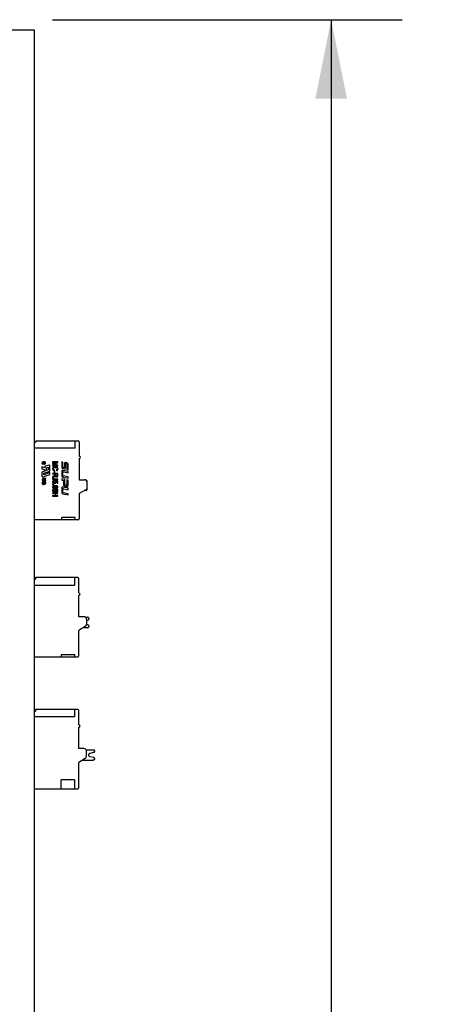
# Model space of a CAD drawing. Header units: inches. Extents: x 0 to 123, y 0 to 50.
# Tile 13 of 17: x 41.38 to 44.58, y 29.43 to 36.78. Entities that reach past the tile are written whole.
import ezdxf

# ---------------------------------------------------------------- set-up
doc = ezdxf.new("R2010")
doc.units = ezdxf.units.IN
doc.header["$LTSCALE"] = 3.558824
doc.header["$MEASUREMENT"] = 0
doc.layers.get('0').update_dxf_attribs({"linetype": 'CONTINUOUS'})
doc.styles.get("Standard").update_dxf_attribs({"font": 'arial.ttf'})
doc.dimstyles.new('DIMSTYLE_1', dxfattribs={"dimtxt": 0.5, "dimasz": 0.588235, "dimexe": 0.09, "dimexo": 0.07, "dimgap": 0.0425, "dimtad": 0, "dimtih": 1, "dimtoh": 1, "dimzin": 4, "dimdsep": 46, "dimtxsty": 'Standard', "dimblk": '_FILLED', "dimblk1": '_FILLED', "dimblk2": '_FILLED', "dimcen": 0.09, "dimazin": 1, "dimtfac": 1, "dimtofl": 0, "dimtmove": 0, "dimatfit": 3, "dimldrblk": '_FILLED', "dimfxl": 0, "dimtolj": 1, "dimtzin": 4, "dimarcsym": 0})

# ---------------------------------------------------------------- blocks, each defined once
blk = doc.blocks.new('_FILLED')
at = {"color": 0, "linetype": 'ByBlock'}
blk.add_solid([(0, 0), (-1, 0.2), (-1, -0.2)], dxfattribs=at)
blk = doc.blocks.new('*D3')
at = {"color": 2, "linetype": 'Continuous'}
for p, q in [((41.627, 36.7771), (44.2334, 36.7771)), ((43.7039, 36.7771), (43.7039, 25.4661)), ((43.7039, 13.1551), (43.7039, 24.4661)), ((41.627, 13.1551), (44.2334, 13.1551))]:
    blk.add_line(p, q, dxfattribs=at)
at = {"color": 2, "linetype": 'Continuous', "xscale": 0.5882352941, "yscale": 0.5882352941, "zscale": 0.5882352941}
for p, rotation in [((43.7039, 36.7771), 90), ((43.7039, 13.1551), 270)]:
    blk.add_blockref('_FILLED', p, dxfattribs=dict(at, rotation=rotation))
at = {"color": 2, "linetype": 'Continuous', "insert": (43.7039, 25.2161), "char_height": 0.5, "width": 1.747212, "attachment_point": 2, "line_spacing_factor": 0.9}
blk.add_mtext('23.62', dxfattribs=at)

msp = doc.modelspace()

# ---------------------------------------------------------------- linework, layer by layer
at = {"color": 7, "linetype": 'Continuous'}
for p, q in [((41.4908, 36.6984), (41.294, 36.6984)), ((41.4908, 13.1551), (41.4908, 36.6984)), ((41.4908, 33.6245), (41.5026, 33.6245)), ((41.794, 33.5807), (41.4908, 33.5807)), ((41.5026, 33.6358), (41.5026, 33.6245)), ((41.5026, 33.6358), (41.8176, 33.6358)), ((41.794, 33.5807), (41.794, 33.6358)), ((41.8255, 33.6279), (41.8255, 33.5216)), ((41.8255, 33.502), (41.8255, 33.3445)), ((41.5476, 33.4407), (41.5476, 33.4271)), ((41.5687, 33.433), (41.5476, 33.4407)), ((41.5476, 33.4271), (41.5687, 33.4195)), ((41.5666, 33.4783), (41.5561, 33.4783)), ((41.5561, 33.4741), (41.5666, 33.4741)), ((41.5582, 33.4657), (41.5561, 33.4657)), ((41.5561, 33.4615), (41.5582, 33.4615)), ((41.5582, 33.4615), (41.5582, 33.4657)), ((41.5645, 33.4657), (41.5645, 33.4615)), ((41.5666, 33.4657), (41.5645, 33.4657)), ((41.5645, 33.4615), (41.5666, 33.4615)), ((41.5687, 33.4388), (41.5687, 33.433)), ((41.5988, 33.4544), (41.573, 33.445)), ((41.5814, 33.4346), (41.594, 33.4392)), ((41.5814, 33.4137), (41.5814, 33.4346)), ((41.594, 33.4392), (41.594, 33.4183)), ((41.6067, 33.4094), (41.6067, 33.4488)), ((41.6271, 33.4783), (41.6271, 33.4742)), ((41.6665, 33.4783), (41.6271, 33.4783)), ((41.6607, 33.4742), (41.6271, 33.4648)), ((41.6271, 33.4742), (41.6607, 33.4742)), ((41.6271, 33.4648), (41.6271, 33.4609)), ((41.6271, 33.4609), (41.6601, 33.4514)), ((41.6271, 33.4514), (41.6271, 33.4473)), ((41.6601, 33.4514), (41.6271, 33.4514)), ((41.6271, 33.4473), (41.6665, 33.4473)), ((41.6328, 33.4626), (41.6349, 33.4631)), ((41.6352, 33.4619), (41.6328, 33.4626)), ((41.6349, 33.4631), (41.6665, 33.4718)), ((41.6482, 33.4583), (41.6352, 33.4619)), ((41.6665, 33.4531), (41.6482, 33.4583)), ((41.6665, 33.4718), (41.6665, 33.4783)), ((41.6665, 33.4473), (41.6665, 33.4531)), ((41.6946, 33.4783), (41.6946, 33.4405)), ((41.7042, 33.4763), (41.6946, 33.4783)), ((41.7042, 33.4408), (41.7042, 33.4763)), ((41.7054, 33.4274), (41.7126, 33.4259)), ((41.7126, 33.4356), (41.7071, 33.4367)), ((41.7146, 33.4631), (41.7146, 33.4377)), ((41.7234, 33.4353), (41.7234, 33.4615)), ((41.7311, 33.4703), (41.7254, 33.4715)), ((41.7258, 33.4627), (41.7306, 33.4617)), ((41.7326, 33.4585), (41.7326, 33.4213)), ((41.7419, 33.4193), (41.7419, 33.4573)), ((41.5687, 33.409), (41.5476, 33.4014)), ((41.5476, 33.4014), (41.5476, 33.3712)), ((41.5555, 33.3656), (41.6067, 33.3841)), ((41.5752, 33.3544), (41.5563, 33.3544)), ((41.5603, 33.3925), (41.6067, 33.4094)), ((41.6067, 33.3977), (41.5603, 33.3808)), ((41.5603, 33.3808), (41.5603, 33.3925)), ((41.5687, 33.4195), (41.5687, 33.409)), ((41.5752, 33.3502), (41.5752, 33.3544)), ((41.594, 33.4183), (41.5814, 33.4137)), ((41.6067, 33.3841), (41.6067, 33.3977)), ((41.6271, 33.3922), (41.6271, 33.3879)), ((41.6665, 33.3922), (41.6271, 33.3922)), ((41.6271, 33.3879), (41.6446, 33.3879)), ((41.6271, 33.3689), (41.6271, 33.3635)), ((41.6271, 33.3635), (41.6343, 33.3673)), ((41.6343, 33.3673), (41.6379, 33.3692)), ((41.6389, 33.3577), (41.6383, 33.3616)), ((41.6389, 33.4095), (41.6389, 33.3972)), ((41.6438, 33.4095), (41.6389, 33.4095)), ((41.6389, 33.3972), (41.6438, 33.3972)), ((41.6396, 33.4127), (41.6409, 33.4171)), ((41.6438, 33.3972), (41.6438, 33.4095)), ((41.6446, 33.3879), (41.6446, 33.3836)), ((41.6491, 33.3786), (41.6491, 33.3879)), ((41.6491, 33.3879), (41.6622, 33.3879)), ((41.6545, 33.4175), (41.6557, 33.4133)), ((41.6622, 33.3776), (41.6622, 33.3879)), ((41.6665, 33.3778), (41.6665, 33.3922)), ((41.6946, 33.4071), (41.6946, 33.3755)), ((41.7033, 33.3766), (41.7033, 33.3996)), ((41.7419, 33.4059), (41.7043, 33.4138)), ((41.7043, 33.3647), (41.7419, 33.3568)), ((41.7419, 33.3659), (41.7065, 33.3728)), ((41.7081, 33.4034), (41.7419, 33.3963)), ((41.7326, 33.4213), (41.7419, 33.4193)), ((41.7419, 33.3963), (41.7419, 33.4059)), ((41.7419, 33.3568), (41.7419, 33.3659)), ((41.5482, 33.324), (41.5478, 33.3219)), ((41.5478, 33.3219), (41.5478, 33.3197)), ((41.5478, 33.3197), (41.5478, 33.3179)), ((41.5478, 33.3179), (41.5482, 33.3161)), ((41.5488, 33.3257), (41.5482, 33.324)), ((41.5482, 33.3161), (41.5488, 33.3146)), ((41.5496, 33.3273), (41.5488, 33.3257)), ((41.5488, 33.3146), (41.5496, 33.3132)), ((41.5507, 33.3285), (41.5496, 33.3273)), ((41.5496, 33.3132), (41.5506, 33.312)), ((41.5506, 33.312), (41.5517, 33.3111)), ((41.552, 33.3296), (41.5507, 33.3285)), ((41.5509, 33.3199), (41.551, 33.3213)), ((41.551, 33.3186), (41.5509, 33.3199)), ((41.551, 33.3213), (41.5513, 33.3227)), ((41.5512, 33.3174), (41.551, 33.3186)), ((41.5515, 33.3163), (41.5512, 33.3174)), ((41.5513, 33.3227), (41.5517, 33.3239)), ((41.552, 33.3154), (41.5515, 33.3163)), ((41.5517, 33.3239), (41.5523, 33.325)), ((41.5517, 33.3111), (41.553, 33.3104)), ((41.5534, 33.3304), (41.552, 33.3296)), ((41.5525, 33.3146), (41.552, 33.3154)), ((41.5523, 33.325), (41.553, 33.3259)), ((41.5531, 33.314), (41.5525, 33.3146)), ((41.553, 33.3259), (41.5538, 33.3266)), ((41.553, 33.3104), (41.5544, 33.31)), ((41.5539, 33.3136), (41.5531, 33.314)), ((41.555, 33.3309), (41.5534, 33.3304)), ((41.5538, 33.3266), (41.5547, 33.3271)), ((41.5547, 33.3133), (41.5539, 33.3136)), ((41.5544, 33.31), (41.5557, 33.3099)), ((41.5547, 33.3271), (41.5558, 33.3275)), ((41.5549, 33.3133), (41.5547, 33.3133)), ((41.5554, 33.3133), (41.5549, 33.3133)), ((41.5568, 33.331), (41.555, 33.3309)), ((41.5562, 33.3133), (41.5554, 33.3133)), ((41.5557, 33.3099), (41.557, 33.31)), ((41.5558, 33.3275), (41.557, 33.3277)), ((41.557, 33.3136), (41.5562, 33.3133)), ((41.5563, 33.3502), (41.5752, 33.3502)), ((41.5752, 33.3417), (41.5563, 33.3417)), ((41.5563, 33.3375), (41.5752, 33.3375)), ((41.557, 33.3277), (41.5568, 33.331)), ((41.5576, 33.314), (41.557, 33.3136)), ((41.557, 33.31), (41.5584, 33.3103)), ((41.5582, 33.3146), (41.5576, 33.314)), ((41.5587, 33.3154), (41.5582, 33.3146)), ((41.5584, 33.3103), (41.5595, 33.311)), ((41.5592, 33.3164), (41.5587, 33.3154)), ((41.5595, 33.3174), (41.5592, 33.3164)), ((41.56, 33.319), (41.5595, 33.3174)), ((41.5595, 33.311), (41.5605, 33.3118)), ((41.5605, 33.3211), (41.56, 33.319)), ((41.5611, 33.3233), (41.5605, 33.3211)), ((41.5605, 33.3118), (41.5614, 33.313)), ((41.5616, 33.325), (41.5611, 33.3233)), ((41.5614, 33.313), (41.5622, 33.3144)), ((41.5622, 33.3262), (41.5616, 33.325)), ((41.5629, 33.3274), (41.5622, 33.3262)), ((41.5622, 33.3144), (41.5627, 33.3158)), ((41.5627, 33.3158), (41.5633, 33.3177)), ((41.5637, 33.3284), (41.5629, 33.3274)), ((41.5633, 33.3177), (41.5639, 33.3203)), ((41.5646, 33.3291), (41.5637, 33.3284)), ((41.5639, 33.3203), (41.5646, 33.3228)), ((41.5657, 33.3296), (41.5646, 33.3291)), ((41.5646, 33.3228), (41.5652, 33.3246)), ((41.5652, 33.3246), (41.5658, 33.3256)), ((41.5668, 33.3299), (41.5657, 33.3296)), ((41.5658, 33.3256), (41.5665, 33.3262)), ((41.5665, 33.3262), (41.5673, 33.3265)), ((41.568, 33.33), (41.5668, 33.3299)), ((41.5686, 33.3143), (41.5671, 33.314)), ((41.5671, 33.314), (41.5673, 33.3106)), ((41.5673, 33.3265), (41.5682, 33.3266)), ((41.5673, 33.3106), (41.5688, 33.3108)), ((41.5692, 33.3299), (41.568, 33.33)), ((41.5682, 33.3266), (41.5685, 33.3266)), ((41.5685, 33.3266), (41.5692, 33.3265)), ((41.5699, 33.315), (41.5686, 33.3143)), ((41.5688, 33.3108), (41.5702, 33.3113)), ((41.5705, 33.3295), (41.5692, 33.3299)), ((41.5692, 33.3265), (41.5702, 33.326)), ((41.5709, 33.3159), (41.5699, 33.315)), ((41.5702, 33.326), (41.571, 33.3252)), ((41.5702, 33.3113), (41.5715, 33.3119)), ((41.5717, 33.3289), (41.5705, 33.3295)), ((41.5716, 33.3171), (41.5709, 33.3159)), ((41.571, 33.3252), (41.5717, 33.324)), ((41.5715, 33.3119), (41.5727, 33.3129)), ((41.5721, 33.3187), (41.5716, 33.3171)), ((41.5728, 33.328), (41.5717, 33.3289)), ((41.5717, 33.324), (41.5721, 33.3224)), ((41.5721, 33.3224), (41.5722, 33.3205)), ((41.5722, 33.3205), (41.5721, 33.3187)), ((41.5727, 33.3129), (41.5736, 33.314)), ((41.5737, 33.3269), (41.5728, 33.328)), ((41.5736, 33.314), (41.5743, 33.3154)), ((41.5744, 33.3255), (41.5737, 33.3269)), ((41.5743, 33.3154), (41.5749, 33.317)), ((41.5749, 33.324), (41.5744, 33.3255)), ((41.5752, 33.3224), (41.5749, 33.324)), ((41.5749, 33.317), (41.5752, 33.3188)), ((41.5752, 33.3375), (41.5752, 33.3417)), ((41.5753, 33.3207), (41.5752, 33.3224)), ((41.5752, 33.3188), (41.5753, 33.3207)), ((41.6271, 33.3107), (41.6271, 33.3062)), ((41.6326, 33.3107), (41.6271, 33.3107)), ((41.6271, 33.3062), (41.6326, 33.3062)), ((41.6326, 33.3062), (41.6326, 33.3107)), ((41.6379, 33.3341), (41.6374, 33.3383)), ((41.6665, 33.348), (41.6394, 33.348)), ((41.6397, 33.3437), (41.6665, 33.3437)), ((41.6457, 33.3376), (41.6452, 33.3338)), ((41.666, 33.3344), (41.6457, 33.3376)), ((41.6508, 33.333), (41.6613, 33.3312)), ((41.6613, 33.3312), (41.6613, 33.3182)), ((41.6613, 33.3182), (41.666, 33.3182)), ((41.666, 33.3182), (41.666, 33.3344)), ((41.6665, 33.3437), (41.6665, 33.348)), ((41.6946, 33.3517), (41.6946, 33.342)), ((41.7171, 33.347), (41.6946, 33.3517)), ((41.6946, 33.342), (41.7078, 33.3393)), ((41.6946, 33.2818), (41.6946, 33.2502)), ((41.742, 33.2806), (41.7043, 33.2885)), ((41.7078, 33.3393), (41.7078, 33.3098)), ((41.7165, 33.2978), (41.7332, 33.2943)), ((41.7171, 33.3113), (41.7171, 33.347)), ((41.7279, 33.3042), (41.7217, 33.3055)), ((41.7327, 33.3437), (41.7327, 33.308)), ((41.742, 33.3418), (41.7327, 33.3437)), ((41.742, 33.3027), (41.742, 33.3418)), ((41.742, 33.2706), (41.742, 33.2806)), ((41.8255, 33.3445), (41.8648, 33.3445)), ((41.8766, 33.3425), (41.8733, 33.3425)), ((41.8845, 33.3285), (41.8845, 33.3346)), ((41.8845, 33.2876), (41.8845, 33.3248)), ((41.6271, 33.248), (41.6271, 33.2437)), ((41.6665, 33.248), (41.6271, 33.248)), ((41.6271, 33.2437), (41.6457, 33.2437)), ((41.6271, 33.2267), (41.6271, 33.2224)), ((41.6457, 33.2267), (41.6271, 33.2267)), ((41.6271, 33.2224), (41.6665, 33.2224)), ((41.6457, 33.2437), (41.6457, 33.2267)), ((41.6503, 33.2267), (41.6503, 33.2437)), ((41.6503, 33.2437), (41.6665, 33.2437)), ((41.6665, 33.2267), (41.6503, 33.2267)), ((41.6665, 33.2437), (41.6665, 33.248)), ((41.6665, 33.2224), (41.6665, 33.2267)), ((41.7033, 33.2527), (41.7033, 33.2756)), ((41.7043, 33.2391), (41.742, 33.2311)), ((41.7081, 33.2778), (41.742, 33.2706)), ((41.742, 33.2406), (41.7081, 33.2478)), ((41.742, 33.2311), (41.742, 33.2406)), ((41.8747, 33.2705), (41.8255, 33.2421)), ((41.8255, 33.2421), (41.8255, 33.0531)), ((41.8766, 33.2638), (41.863, 33.2638)), ((41.8845, 33.2716), (41.8845, 33.2777)), ((41.6955, 33.0453), (41.6955, 33.0631)), ((41.794, 33.0631), (41.6955, 33.0631)), ((41.794, 33.0453), (41.794, 33.0631)), ((41.8176, 33.0453), (41.4908, 33.0453)), ((41.4908, 32.6029), (41.4987, 32.6029)), ((41.4908, 32.559), (41.79, 32.559)), ((41.4987, 32.6142), (41.4987, 32.6029)), ((41.8137, 32.6142), (41.4987, 32.6142)), ((41.79, 32.6142), (41.79, 32.559)), ((41.8215, 32.5), (41.8215, 32.6063)), ((41.8215, 32.3228), (41.8215, 32.4803)), ((41.8609, 32.3228), (41.8215, 32.3228)), ((41.8727, 32.3189), (41.8885, 32.3189)), ((41.8804, 32.264), (41.8902, 32.2618)), ((41.8806, 32.3031), (41.8806, 32.2659)), ((41.8902, 32.2972), (41.8806, 32.2951)), ((41.8963, 32.311), (41.8963, 32.3049)), ((41.8963, 32.2541), (41.8963, 32.248)), ((41.8707, 32.2489), (41.8215, 32.2205)), ((41.8215, 32.0315), (41.8215, 32.2205)), ((41.8885, 32.2401), (41.8556, 32.2401)), ((41.6916, 32.0414), (41.6916, 32.0236)), ((41.6916, 32.0414), (41.79, 32.0414)), ((41.79, 32.0414), (41.79, 32.0236)), ((41.4908, 32.0236), (41.8137, 32.0236)), ((41.4908, 31.6186), (41.4987, 31.6186)), ((41.4987, 31.6299), (41.4987, 31.6186)), ((41.8137, 31.6299), (41.4987, 31.6299)), ((41.79, 31.6299), (41.79, 31.5748)), ((41.8215, 31.5157), (41.8215, 31.622)), ((41.79, 31.5748), (41.4908, 31.5748)), ((41.8215, 31.3386), (41.8215, 31.4961)), ((41.8609, 31.3386), (41.8215, 31.3386)), ((41.8766, 31.3307), (41.9303, 31.3307)), ((41.8806, 31.2817), (41.8806, 31.3189)), ((41.932, 31.309), (41.9041, 31.3029)), ((41.9382, 31.3167), (41.9382, 31.3228)), ((41.8707, 31.2646), (41.8215, 31.2362)), ((41.8215, 31.0472), (41.8215, 31.2362)), ((41.8488, 31.252), (41.9303, 31.252)), ((41.9041, 31.2798), (41.932, 31.2736)), ((41.9382, 31.2598), (41.9382, 31.2659)), ((41.6916, 31.0394), (41.6916, 31.1063)), ((41.79, 31.1063), (41.6916, 31.1063)), ((41.79, 31.1063), (41.79, 31.0394)), ((41.4908, 31.0394), (41.8137, 31.0394))]:
    msp.add_line(p, q, dxfattribs=at)
for points in [[(41.639, 33.4406), (41.6374, 33.4401), (41.636, 33.4396), (41.6347, 33.439), (41.6334, 33.4384), (41.6323, 33.4378), (41.6314, 33.4371), (41.6305, 33.4364), (41.6297, 33.4356), (41.6291, 33.4348), (41.6285, 33.434), (41.628, 33.4331), (41.6275, 33.4321), (41.6272, 33.4311), (41.6269, 33.43), (41.6266, 33.4289), (41.6265, 33.4276), (41.6265, 33.4262)], [(41.6265, 33.4262), (41.6266, 33.4241), (41.6271, 33.4222), (41.6278, 33.4204), (41.6289, 33.4187), (41.6302, 33.4172), (41.6319, 33.4159)], [(41.6335, 33.4205), (41.6329, 33.4211), (41.6324, 33.4217), (41.632, 33.4224), (41.6316, 33.4231), (41.6314, 33.4238), (41.6311, 33.4245), (41.631, 33.4253), (41.6309, 33.4261), (41.6309, 33.4269), (41.631, 33.4277), (41.6311, 33.4285), (41.6314, 33.4293), (41.6316, 33.4301), (41.632, 33.4309), (41.6324, 33.4316), (41.6329, 33.4323), (41.6335, 33.4329), (41.6341, 33.4335), (41.6348, 33.4341), (41.6355, 33.4346), (41.6364, 33.4351), (41.6373, 33.4355), (41.6383, 33.4359), (41.6393, 33.4362), (41.6405, 33.4365), (41.6417, 33.4367), (41.6431, 33.4369), (41.6445, 33.437), (41.646, 33.4371), (41.6475, 33.4371), (41.649, 33.437), (41.6505, 33.4369), (41.6519, 33.4367), (41.6533, 33.4365), (41.6545, 33.4361), (41.6556, 33.4358), (41.6566, 33.4354), (41.6576, 33.4349), (41.6584, 33.4344), (41.6592, 33.4339), (41.6598, 33.4333), (41.6604, 33.4327)], [(41.6557, 33.4133), (41.6572, 33.4137), (41.6585, 33.4142), (41.6598, 33.4147), (41.6609, 33.4153), (41.6619, 33.416), (41.6628, 33.4167), (41.6636, 33.4174), (41.6644, 33.4182), (41.665, 33.419), (41.6655, 33.4198), (41.666, 33.4207), (41.6664, 33.4216), (41.6667, 33.4226), (41.667, 33.4236), (41.6671, 33.4247), (41.6672, 33.4259), (41.6672, 33.427), (41.667, 33.4282), (41.6668, 33.4293), (41.6666, 33.4304), (41.6662, 33.4315), (41.6657, 33.4325), (41.6652, 33.4335), (41.6645, 33.4345), (41.6638, 33.4354), (41.663, 33.4362), (41.6621, 33.4371), (41.6611, 33.4378), (41.66, 33.4385), (41.6588, 33.4392), (41.6575, 33.4397), (41.656, 33.4403), (41.6544, 33.4407), (41.6526, 33.4411), (41.6507, 33.4414), (41.6487, 33.4415), (41.6466, 33.4415), (41.6445, 33.4414), (41.6426, 33.4412), (41.6407, 33.4409), (41.639, 33.4406)], [(41.6627, 33.4263), (41.6626, 33.4249), (41.6623, 33.4236), (41.6619, 33.4224), (41.6612, 33.4214), (41.6603, 33.4204), (41.6593, 33.4196)], [(41.6604, 33.4327), (41.661, 33.432), (41.6614, 33.4313), (41.6618, 33.4306), (41.6621, 33.4298), (41.6624, 33.429), (41.6626, 33.4282), (41.6627, 33.4272), (41.6627, 33.4263)], [(41.6969, 33.432), (41.6978, 33.4309), (41.699, 33.43), (41.7004, 33.4291), (41.7019, 33.4284), (41.7036, 33.4279), (41.7054, 33.4274)], [(41.7071, 33.4367), (41.7064, 33.4369), (41.7057, 33.4373), (41.7052, 33.4377), (41.7047, 33.4382), (41.7044, 33.4388), (41.7043, 33.4394), (41.7042, 33.4401), (41.7042, 33.4408)], [(41.7146, 33.4377), (41.7146, 33.4373), (41.7145, 33.437), (41.7145, 33.4367), (41.7145, 33.4365), (41.7144, 33.4362), (41.7142, 33.436), (41.7141, 33.4358), (41.7138, 33.4356), (41.7136, 33.4356), (41.7133, 33.4355), (41.713, 33.4355), (41.7126, 33.4356)], [(41.7126, 33.4259), (41.7139, 33.4256), (41.7151, 33.4255), (41.7162, 33.4254), (41.7173, 33.4255), (41.7184, 33.4256), (41.7193, 33.4258), (41.7202, 33.4262), (41.721, 33.4267), (41.7217, 33.4274), (41.7222, 33.4283), (41.7226, 33.4292), (41.7229, 33.4303), (41.7231, 33.4314), (41.7233, 33.4326), (41.7234, 33.4339), (41.7234, 33.4353)], [(41.7169, 33.4715), (41.7163, 33.471), (41.7159, 33.4703), (41.7155, 33.4696), (41.7152, 33.4688), (41.715, 33.468), (41.7148, 33.4671), (41.7147, 33.4661), (41.7146, 33.4652), (41.7146, 33.4642), (41.7146, 33.4631)], [(41.7254, 33.4715), (41.7241, 33.4718), (41.7229, 33.472), (41.7217, 33.4722), (41.7206, 33.4724), (41.7196, 33.4724), (41.7185, 33.4723), (41.7177, 33.472), (41.7169, 33.4715)], [(41.7234, 33.4615), (41.7235, 33.4618), (41.7235, 33.4621), (41.7236, 33.4624), (41.7237, 33.4626), (41.7239, 33.4628), (41.7241, 33.4629), (41.7244, 33.463), (41.7247, 33.463), (41.7249, 33.4629), (41.7252, 33.4629), (41.7255, 33.4628), (41.7258, 33.4627)], [(41.7306, 33.4617), (41.7311, 33.4615), (41.7316, 33.4613), (41.7321, 33.461), (41.7325, 33.4606), (41.7326, 33.4601), (41.7327, 33.4596), (41.7327, 33.4591), (41.7326, 33.4585)], [(41.7419, 33.4573), (41.7419, 33.4596), (41.7416, 33.4618), (41.7412, 33.4638), (41.7404, 33.4656), (41.7393, 33.467), (41.7378, 33.4681), (41.7363, 33.4689), (41.7346, 33.4694), (41.7329, 33.4699), (41.7311, 33.4703)], [(41.6294, 33.3594), (41.6289, 33.359), (41.6284, 33.3584), (41.6279, 33.3579), (41.6275, 33.3573), (41.6272, 33.3566), (41.6269, 33.3559), (41.6267, 33.3551), (41.6266, 33.3543), (41.6265, 33.3535), (41.6265, 33.3526), (41.6265, 33.3517), (41.6267, 33.3508), (41.6269, 33.35), (41.6271, 33.3493), (41.6275, 33.3486), (41.6278, 33.3479), (41.6283, 33.3473), (41.6288, 33.3467), (41.6293, 33.3462), (41.6299, 33.3458), (41.6306, 33.3454), (41.6313, 33.345), (41.6321, 33.3447), (41.633, 33.3444), (41.6339, 33.3442), (41.635, 33.344), (41.636, 33.3439), (41.6372, 33.3438), (41.6384, 33.3437), (41.6397, 33.3437)], [(41.6353, 33.3732), (41.6332, 33.3721), (41.6271, 33.3689)], [(41.6383, 33.3616), (41.6371, 33.3616), (41.636, 33.3616), (41.635, 33.3615), (41.634, 33.3613), (41.633, 33.3611), (41.6322, 33.3608), (41.6314, 33.3605), (41.6307, 33.3602), (41.63, 33.3598), (41.6294, 33.3594)], [(41.632, 33.3501), (41.6317, 33.3505), (41.6315, 33.3509), (41.6313, 33.3514), (41.6312, 33.352), (41.6311, 33.3525), (41.6311, 33.353), (41.6312, 33.3535), (41.6312, 33.354), (41.6314, 33.3545), (41.6316, 33.3549), (41.6318, 33.3553), (41.632, 33.3556), (41.6323, 33.356), (41.6327, 33.3563), (41.6331, 33.3565), (41.6335, 33.3568), (41.6341, 33.357), (41.6346, 33.3572), (41.6353, 33.3573), (41.6359, 33.3575), (41.6366, 33.3576), (41.6374, 33.3576), (41.6381, 33.3577), (41.6389, 33.3577)], [(41.6319, 33.4159), (41.6329, 33.4152), (41.6341, 33.4146), (41.6353, 33.414), (41.6367, 33.4135), (41.6381, 33.4131), (41.6396, 33.4127)], [(41.6409, 33.4171), (41.6394, 33.4174), (41.6379, 33.4178), (41.6366, 33.4183), (41.6354, 33.419), (41.6344, 33.4197), (41.6335, 33.4205)], [(41.6444, 33.3805), (41.6442, 33.3799), (41.6439, 33.3793), (41.6436, 33.3788), (41.6432, 33.3783), (41.6427, 33.3779), (41.6422, 33.3774), (41.6416, 33.377), (41.641, 33.3765), (41.6403, 33.3761), (41.6396, 33.3756), (41.6388, 33.3752), (41.638, 33.3747), (41.6371, 33.3742), (41.6362, 33.3737), (41.6353, 33.3732)], [(41.6379, 33.3692), (41.6381, 33.3693), (41.6384, 33.3695), (41.6386, 33.3696), (41.6389, 33.3698), (41.6392, 33.3699), (41.6394, 33.3701)], [(41.6394, 33.3701), (41.6401, 33.3705), (41.6407, 33.3709), (41.6414, 33.3714), (41.642, 33.3718), (41.6425, 33.3723), (41.6431, 33.3728)], [(41.6431, 33.3728), (41.6434, 33.3731), (41.6438, 33.3735), (41.6441, 33.3739), (41.6444, 33.3744), (41.6447, 33.3748), (41.6451, 33.3754)], [(41.6446, 33.3836), (41.6446, 33.3832), (41.6446, 33.3827), (41.6446, 33.3823), (41.6446, 33.3819), (41.6446, 33.3815), (41.6445, 33.3812), (41.6445, 33.3808), (41.6444, 33.3805)], [(41.6451, 33.3754), (41.6453, 33.3743), (41.6456, 33.3732), (41.6459, 33.3723), (41.6463, 33.3715), (41.6467, 33.3707), (41.6472, 33.37), (41.6477, 33.3693), (41.6483, 33.3688), (41.6489, 33.3683), (41.6496, 33.3678), (41.6503, 33.3674), (41.6511, 33.367), (41.652, 33.3667), (41.6529, 33.3665), (41.6539, 33.3663), (41.655, 33.3662), (41.6561, 33.3662), (41.6572, 33.3662), (41.6582, 33.3664), (41.6593, 33.3666), (41.6602, 33.3669), (41.6611, 33.3672), (41.6618, 33.3676), (41.6625, 33.368), (41.6632, 33.3684), (41.6637, 33.3689), (41.6642, 33.3694), (41.6647, 33.3699), (41.6651, 33.3705), (41.6654, 33.3711), (41.6657, 33.3717), (41.6659, 33.3724), (41.6661, 33.3732), (41.6663, 33.374), (41.6664, 33.3749), (41.6664, 33.3758), (41.6665, 33.3768), (41.6665, 33.3778)], [(41.6522, 33.3715), (41.6518, 33.3718), (41.6513, 33.3721), (41.651, 33.3724), (41.6506, 33.3728), (41.6503, 33.3731), (41.6501, 33.3736), (41.6499, 33.374), (41.6497, 33.3746), (41.6495, 33.3752), (41.6494, 33.3758), (41.6493, 33.3764), (41.6492, 33.3771), (41.6491, 33.3779), (41.6491, 33.3786)], [(41.6622, 33.3776), (41.6621, 33.3768), (41.662, 33.376), (41.6619, 33.3753), (41.6617, 33.3747), (41.6615, 33.3741), (41.6613, 33.3735), (41.661, 33.373), (41.6606, 33.3726), (41.6603, 33.3722), (41.6598, 33.3718), (41.6594, 33.3715), (41.6588, 33.3713), (41.6583, 33.371), (41.6577, 33.3708), (41.657, 33.3707), (41.6563, 33.3706), (41.6556, 33.3706), (41.6548, 33.3707), (41.6541, 33.3708), (41.6534, 33.371), (41.6528, 33.3712), (41.6522, 33.3715)], [(41.6593, 33.4196), (41.6586, 33.4192), (41.6579, 33.4188), (41.6571, 33.4184), (41.6563, 33.4181), (41.6554, 33.4178), (41.6545, 33.4175)], [(41.6947, 33.4087), (41.6946, 33.4084), (41.6946, 33.4082), (41.6946, 33.4079), (41.6946, 33.4076), (41.6946, 33.4073), (41.6946, 33.4071)], [(41.6946, 33.3755), (41.6946, 33.3742), (41.6948, 33.373), (41.695, 33.3718), (41.6953, 33.3707), (41.6959, 33.3696), (41.6967, 33.3686), (41.6976, 33.3677), (41.6986, 33.3669), (41.6998, 33.3663), (41.7012, 33.3657), (41.7027, 33.3652), (41.7043, 33.3647)], [(41.7043, 33.4138), (41.7037, 33.4138), (41.7031, 33.4139), (41.7025, 33.4141), (41.7018, 33.4142), (41.7011, 33.4142), (41.7004, 33.4142), (41.6998, 33.4141), (41.6992, 33.414), (41.6986, 33.4139), (41.6981, 33.4137), (41.6976, 33.4136), (41.6972, 33.4134), (41.6968, 33.4131), (41.6964, 33.4128), (41.6961, 33.4124), (41.6958, 33.4121), (41.6955, 33.4116), (41.6953, 33.4111), (41.6951, 33.4106), (41.6949, 33.41), (41.6948, 33.4094), (41.6947, 33.4087)], [(41.6295, 33.3351), (41.6289, 33.3345), (41.6283, 33.3338), (41.6278, 33.3331), (41.6274, 33.3323), (41.6271, 33.3315), (41.6268, 33.3306), (41.6266, 33.3297), (41.6265, 33.3288), (41.6265, 33.3279), (41.6265, 33.3269), (41.6266, 33.326), (41.6268, 33.3251), (41.6271, 33.3243), (41.6274, 33.3235), (41.6278, 33.3227), (41.6283, 33.322), (41.6289, 33.3213), (41.6295, 33.3206), (41.6303, 33.32), (41.6312, 33.3193), (41.6321, 33.3187), (41.6332, 33.3182), (41.6343, 33.3177), (41.6355, 33.3173), (41.6368, 33.317), (41.6381, 33.3168), (41.6395, 33.3167), (41.6409, 33.3167), (41.6422, 33.3168), (41.6435, 33.3169), (41.6447, 33.3172), (41.6458, 33.3175), (41.6468, 33.3179), (41.6477, 33.3183), (41.6486, 33.3189), (41.6494, 33.3194), (41.6502, 33.32), (41.6508, 33.3207)], [(41.6305, 33.2971), (41.6298, 33.2966), (41.6291, 33.296), (41.6285, 33.2954), (41.628, 33.2948), (41.6276, 33.2942), (41.6273, 33.2935), (41.627, 33.2928), (41.6267, 33.292), (41.6266, 33.2913), (41.6265, 33.2905), (41.6265, 33.2896), (41.6265, 33.2888), (41.6266, 33.288), (41.6268, 33.2872), (41.627, 33.2865), (41.6274, 33.2858), (41.6277, 33.2851), (41.6282, 33.2845), (41.6287, 33.2839), (41.6293, 33.2833), (41.63, 33.2827), (41.6308, 33.2822), (41.6318, 33.2817), (41.6328, 33.2812), (41.6339, 33.2808), (41.635, 33.2804), (41.6363, 33.28), (41.6377, 33.2798), (41.6392, 33.2795), (41.6408, 33.2794), (41.6424, 33.2792), (41.6442, 33.2791), (41.6459, 33.2791), (41.6477, 33.2791), (41.6495, 33.2792), (41.6512, 33.2792), (41.6528, 33.2794), (41.6543, 33.2796), (41.6557, 33.2798), (41.657, 33.2801), (41.6582, 33.2804), (41.6593, 33.2808), (41.6604, 33.2812), (41.6614, 33.2817), (41.6622, 33.2822), (41.663, 33.2827)], [(41.6374, 33.3383), (41.6358, 33.3381), (41.6342, 33.3377), (41.6329, 33.3372), (41.6316, 33.3366), (41.6305, 33.3359), (41.6295, 33.3351)], [(41.6335, 33.3226), (41.6329, 33.323), (41.6324, 33.3235), (41.6319, 33.324), (41.6315, 33.3245), (41.6312, 33.325), (41.6309, 33.3255), (41.6307, 33.3261), (41.6306, 33.3266), (41.6305, 33.3272), (41.6304, 33.3278), (41.6305, 33.3283), (41.6305, 33.3289), (41.6307, 33.3294), (41.6309, 33.3299), (41.6311, 33.3304), (41.6314, 33.3309), (41.6317, 33.3314), (41.6322, 33.3318), (41.6326, 33.3322), (41.6332, 33.3326), (41.6338, 33.3329), (41.6345, 33.3332), (41.6352, 33.3335), (41.6361, 33.3338), (41.6369, 33.3339), (41.6379, 33.3341)], [(41.6337, 33.2851), (41.6331, 33.2855), (41.6326, 33.2858), (41.6321, 33.2862), (41.6317, 33.2866), (41.6313, 33.287), (41.6311, 33.2875), (41.6308, 33.2879), (41.6307, 33.2884), (41.6305, 33.2888), (41.6305, 33.2893), (41.6304, 33.2897), (41.6305, 33.2902), (41.6305, 33.2906), (41.6307, 33.2911), (41.6308, 33.2915), (41.6311, 33.292), (41.6313, 33.2924), (41.6317, 33.2928), (41.6321, 33.2932), (41.6326, 33.2936), (41.6331, 33.294), (41.6337, 33.2944)], [(41.6654, 33.2851), (41.6658, 33.2858), (41.6661, 33.2865), (41.6663, 33.2872), (41.6665, 33.2881), (41.6666, 33.2889), (41.6667, 33.2897), (41.6666, 33.2906), (41.6665, 33.2914), (41.6664, 33.2922), (41.6661, 33.2929), (41.6658, 33.2936), (41.6654, 33.2943), (41.665, 33.2949), (41.6645, 33.2955), (41.6639, 33.2961), (41.6631, 33.2967), (41.6623, 33.2972), (41.6614, 33.2978), (41.6604, 33.2982), (41.6593, 33.2987), (41.6581, 33.2991), (41.6568, 33.2994), (41.6554, 33.2997), (41.6539, 33.2999), (41.6523, 33.3001), (41.6506, 33.3002), (41.6489, 33.3003), (41.647, 33.3003), (41.6452, 33.3003), (41.6434, 33.3003), (41.6417, 33.3002), (41.6401, 33.3), (41.6386, 33.2998), (41.6371, 33.2996), (41.6358, 33.2993), (41.6346, 33.2989), (41.6334, 33.2986), (41.6324, 33.2981), (41.6314, 33.2977), (41.6305, 33.2971)], [(41.6357, 33.3482), (41.6351, 33.3483), (41.6345, 33.3485), (41.634, 33.3486), (41.6335, 33.3489), (41.633, 33.3491), (41.6327, 33.3494), (41.6323, 33.3497), (41.632, 33.3501)], [(41.6452, 33.3338), (41.6458, 33.3334), (41.6464, 33.333), (41.6469, 33.3326), (41.6474, 33.3321), (41.6478, 33.3316), (41.6481, 33.331), (41.6484, 33.3305), (41.6486, 33.3299), (41.6488, 33.3293), (41.6489, 33.3287), (41.649, 33.3281), (41.649, 33.3274), (41.6489, 33.3268), (41.6488, 33.3262), (41.6486, 33.3256), (41.6483, 33.325), (41.648, 33.3245), (41.6477, 33.324), (41.6473, 33.3235), (41.6468, 33.323), (41.6463, 33.3226), (41.6457, 33.3222), (41.645, 33.3219), (41.6442, 33.3216), (41.6434, 33.3213), (41.6425, 33.3211), (41.6416, 33.321), (41.6406, 33.3209), (41.6396, 33.3209), (41.6386, 33.321), (41.6376, 33.3211), (41.6367, 33.3213), (41.6358, 33.3215), (41.635, 33.3218), (41.6342, 33.3222), (41.6335, 33.3226)], [(41.6337, 33.2944), (41.6342, 33.2946), (41.6347, 33.2949), (41.6353, 33.2951), (41.6359, 33.2953), (41.6366, 33.2954), (41.6373, 33.2956), (41.638, 33.2957), (41.6388, 33.2958), (41.6396, 33.2959), (41.6405, 33.296), (41.6414, 33.2961), (41.6423, 33.2961), (41.6433, 33.2962), (41.6444, 33.2962), (41.6455, 33.2962), (41.6467, 33.2962), (41.6479, 33.2962), (41.6491, 33.2962), (41.6503, 33.2961), (41.6514, 33.2961), (41.6525, 33.296), (41.6536, 33.2959), (41.6546, 33.2957), (41.6555, 33.2956), (41.6563, 33.2954), (41.6571, 33.2952), (41.6579, 33.295), (41.6586, 33.2948), (41.6592, 33.2945), (41.6598, 33.2942)], [(41.6595, 33.2851), (41.6589, 33.2848), (41.6584, 33.2846), (41.6578, 33.2844), (41.6571, 33.2842), (41.6564, 33.284), (41.6557, 33.2839), (41.6549, 33.2837), (41.654, 33.2836), (41.6532, 33.2835), (41.6522, 33.2834), (41.6513, 33.2833), (41.6503, 33.2833), (41.6492, 33.2833), (41.6481, 33.2832), (41.6469, 33.2832), (41.6457, 33.2832), (41.6445, 33.2832), (41.6433, 33.2833), (41.6422, 33.2833), (41.6412, 33.2834), (41.6402, 33.2835), (41.6393, 33.2836), (41.6384, 33.2837), (41.6376, 33.2838), (41.6368, 33.284), (41.6361, 33.2842), (41.6354, 33.2843), (41.6348, 33.2846), (41.6342, 33.2848), (41.6337, 33.2851)], [(41.6394, 33.348), (41.6387, 33.348), (41.6381, 33.348), (41.6374, 33.3481), (41.6368, 33.3481), (41.6363, 33.3482), (41.6357, 33.3482)], [(41.6508, 33.3207), (41.6514, 33.3214), (41.6519, 33.3221), (41.6523, 33.3228), (41.6526, 33.3236), (41.6529, 33.3243), (41.6531, 33.3251), (41.6532, 33.3259), (41.6532, 33.3267), (41.6532, 33.3275), (41.6531, 33.3283), (41.6529, 33.3291), (41.6527, 33.3299), (41.6523, 33.3307), (41.6519, 33.3314), (41.6514, 33.3322), (41.6508, 33.333)], [(41.6598, 33.2942), (41.6604, 33.2939), (41.6608, 33.2935), (41.6612, 33.2932), (41.6616, 33.2928), (41.6619, 33.2924), (41.6621, 33.292), (41.6623, 33.2916), (41.6625, 33.2911), (41.6626, 33.2907), (41.6627, 33.2902), (41.6627, 33.2897), (41.6626, 33.2893), (41.6626, 33.2888), (41.6624, 33.2884), (41.6623, 33.2879), (41.662, 33.2875), (41.6618, 33.287), (41.6614, 33.2866), (41.661, 33.2862), (41.6606, 33.2858), (41.66, 33.2855), (41.6595, 33.2851)], [(41.663, 33.2827), (41.6637, 33.2832), (41.6644, 33.2838), (41.6649, 33.2845), (41.6654, 33.2851)], [(41.7043, 33.2885), (41.7031, 33.2887), (41.7018, 33.2888), (41.7007, 33.2889), (41.6996, 33.2888), (41.6986, 33.2886), (41.6976, 33.2883), (41.6968, 33.2878), (41.6961, 33.2871), (41.6956, 33.2863), (41.6952, 33.2855), (41.6949, 33.2846), (41.6948, 33.2837), (41.6946, 33.2828), (41.6946, 33.2818)], [(41.7078, 33.3098), (41.7079, 33.3083), (41.708, 33.3068), (41.7083, 33.3054), (41.7086, 33.3041), (41.7091, 33.3029), (41.7098, 33.3018)], [(41.7098, 33.3018), (41.7106, 33.3009), (41.7115, 33.3001), (41.7126, 33.2993), (41.7138, 33.2987), (41.7151, 33.2982), (41.7165, 33.2978)], [(41.7332, 33.2943), (41.7344, 33.2941), (41.7355, 33.294), (41.7367, 33.2941), (41.7378, 33.2943), (41.7389, 33.2948), (41.7399, 33.2954)], [(41.7399, 33.2954), (41.7405, 33.296), (41.7409, 33.2968), (41.7413, 33.2976), (41.7415, 33.2985), (41.7417, 33.2995), (41.7419, 33.3005), (41.7419, 33.3016), (41.742, 33.3027)], [(41.645, 33.2735), (41.6443, 33.2739), (41.6434, 33.2742), (41.6425, 33.2746), (41.6415, 33.2748), (41.6404, 33.275), (41.6392, 33.2751), (41.638, 33.2751), (41.6368, 33.275), (41.6356, 33.2748), (41.6345, 33.2746), (41.6334, 33.2742), (41.6324, 33.2738), (41.6315, 33.2733), (41.6307, 33.2727), (41.6299, 33.2721), (41.6292, 33.2715), (41.6286, 33.2708), (41.6281, 33.2701), (41.6276, 33.2693), (41.6272, 33.2685), (41.6269, 33.2676), (41.6267, 33.2667), (41.6265, 33.2658), (41.6265, 33.2648), (41.6265, 33.2638), (41.6265, 33.2629), (41.6267, 33.2619), (41.6269, 33.2611), (41.6272, 33.2602), (41.6276, 33.2594), (41.628, 33.2587), (41.6286, 33.258), (41.6292, 33.2573), (41.6298, 33.2566), (41.6306, 33.256), (41.6314, 33.2555)], [(41.6327, 33.2596), (41.6318, 33.2604), (41.6312, 33.2614), (41.6307, 33.2624), (41.6305, 33.2635), (41.6305, 33.2647), (41.6306, 33.2658), (41.631, 33.2669), (41.6316, 33.2679), (41.6324, 33.2688), (41.6333, 33.2695), (41.6344, 33.2701), (41.6357, 33.2706), (41.6372, 33.2709), (41.6387, 33.271), (41.6402, 33.2708), (41.6416, 33.2705), (41.6429, 33.2699), (41.6441, 33.2691)], [(41.6314, 33.2555), (41.6323, 33.255), (41.6333, 33.2545), (41.6343, 33.2542), (41.6354, 33.2539), (41.6366, 33.2537), (41.6377, 33.2536), (41.6389, 33.2536), (41.64, 33.2537), (41.6411, 33.2539), (41.6421, 33.2541), (41.6431, 33.2544), (41.6439, 33.2548), (41.6447, 33.2552), (41.6454, 33.2557), (41.6461, 33.2562), (41.6467, 33.2568), (41.6472, 33.2574), (41.6477, 33.2582), (41.6481, 33.2589), (41.6485, 33.2598)], [(41.6441, 33.2691), (41.645, 33.2683), (41.6457, 33.2673), (41.6461, 33.2663), (41.6464, 33.2651), (41.6464, 33.2639), (41.6462, 33.2628), (41.6458, 33.2617), (41.6451, 33.2607), (41.6443, 33.2598), (41.6433, 33.2591), (41.6422, 33.2584), (41.6409, 33.258), (41.6394, 33.2578), (41.6379, 33.2577), (41.6364, 33.2579), (41.635, 33.2582), (41.6338, 33.2588), (41.6327, 33.2596)], [(41.6485, 33.2689), (41.6481, 33.2698), (41.6477, 33.2707), (41.6471, 33.2715), (41.6465, 33.2723), (41.6458, 33.2729), (41.645, 33.2735)], [(41.6655, 33.269), (41.6647, 33.2703), (41.6635, 33.2714), (41.6621, 33.2724), (41.6606, 33.2731), (41.659, 33.2735), (41.6573, 33.2738), (41.6556, 33.2737), (41.654, 33.2735), (41.6525, 33.273), (41.6513, 33.2724), (41.6502, 33.2715), (41.6493, 33.2703), (41.6485, 33.2689)], [(41.6485, 33.2598), (41.6493, 33.2584), (41.6502, 33.2572), (41.6513, 33.2563), (41.6525, 33.2557), (41.6539, 33.2552), (41.6555, 33.255), (41.6572, 33.255), (41.659, 33.2552), (41.6607, 33.2557), (41.6622, 33.2565), (41.6636, 33.2575), (41.6648, 33.2587), (41.6657, 33.26), (41.6662, 33.2614), (41.6666, 33.263), (41.6667, 33.2646), (41.6665, 33.2661), (41.6662, 33.2676), (41.6655, 33.269)], [(41.6521, 33.2605), (41.6514, 33.2613), (41.6508, 33.2621), (41.6505, 33.2631), (41.6503, 33.2641), (41.6504, 33.2652), (41.6507, 33.2662), (41.6511, 33.2671), (41.6518, 33.2679), (41.6527, 33.2686), (41.6537, 33.2691), (41.6549, 33.2695), (41.6561, 33.2697), (41.6574, 33.2696), (41.6587, 33.2694), (41.6599, 33.2689), (41.6609, 33.2682)], [(41.6609, 33.2682), (41.6616, 33.2674), (41.6622, 33.2666), (41.6625, 33.2657), (41.6627, 33.2647), (41.6626, 33.2636), (41.6624, 33.2626), (41.6619, 33.2617), (41.6612, 33.2609), (41.6604, 33.2602), (41.6593, 33.2596), (41.6581, 33.2593), (41.6569, 33.2591), (41.6555, 33.2591), (41.6543, 33.2594), (41.6531, 33.2598), (41.6521, 33.2605)], [(41.6946, 33.2502), (41.6946, 33.2492), (41.6948, 33.2482), (41.695, 33.2472), (41.6953, 33.2463), (41.6956, 33.2454), (41.696, 33.2445), (41.6965, 33.2437), (41.697, 33.243)], [(41.697, 33.243), (41.6979, 33.2421), (41.6989, 33.2413), (41.7001, 33.2406), (41.7014, 33.24), (41.7028, 33.2395), (41.7043, 33.2391)], [(41.7033, 33.2756), (41.7033, 33.2761), (41.7034, 33.2765), (41.7035, 33.277), (41.7037, 33.2774), (41.7039, 33.2777), (41.7041, 33.278), (41.7044, 33.2782), (41.7048, 33.2783), (41.7051, 33.2784), (41.7055, 33.2783), (41.7059, 33.2783), (41.7063, 33.2782), (41.7067, 33.2782), (41.7072, 33.278), (41.7076, 33.2779), (41.7081, 33.2778)], [(41.7081, 33.2478), (41.7072, 33.248), (41.7064, 33.2484), (41.7056, 33.2487), (41.705, 33.2492), (41.7044, 33.2497), (41.704, 33.2503), (41.7036, 33.2509), (41.7034, 33.2515), (41.7033, 33.2521), (41.7033, 33.2527)], [(41.9041, 31.3029), (41.9022, 31.3022), (41.9004, 31.3013), (41.8988, 31.3001), (41.8974, 31.2987), (41.8963, 31.297), (41.8955, 31.2952), (41.895, 31.2933), (41.8949, 31.2913), (41.895, 31.2894), (41.8955, 31.2874), (41.8963, 31.2856), (41.8974, 31.284), (41.8988, 31.2825), (41.9004, 31.2813), (41.9022, 31.2804), (41.9041, 31.2798)], [(41.9303, 31.3307), (41.9319, 31.3305), (41.9333, 31.3301), (41.9347, 31.3294), (41.9359, 31.3284), (41.9368, 31.3272), (41.9376, 31.3259), (41.938, 31.3244), (41.9382, 31.3228)], [(41.9382, 31.3167), (41.938, 31.3154), (41.9377, 31.3141), (41.9372, 31.3129), (41.9364, 31.3118), (41.9355, 31.3108), (41.9345, 31.3101), (41.9333, 31.3095), (41.932, 31.309)], [(41.9382, 31.2598), (41.938, 31.2583), (41.9376, 31.2568), (41.9368, 31.2554), (41.9359, 31.2543), (41.9347, 31.2533), (41.9333, 31.2526), (41.9319, 31.2521), (41.9303, 31.252)], [(41.932, 31.2736), (41.9333, 31.2732), (41.9345, 31.2726), (41.9355, 31.2718), (41.9364, 31.2709), (41.9372, 31.2698), (41.9377, 31.2686), (41.938, 31.2673), (41.9382, 31.2659)]]:
    msp.add_lwpolyline(points, dxfattribs=at)
for centre, radius, start, end in [((41.8176, 33.6279), 0.00787, 0, 90), ((41.8255, 33.5118), 0.00984, 270, 90), ((41.5561, 33.4699), 0.00844, 90.00001, 270), ((41.5561, 33.4699), 0.00422, 90, 270), ((41.5666, 33.4699), 0.00844, 270, 89.99999), ((41.5666, 33.4699), 0.00422, 270, 90), ((41.5753, 33.4388), 0.00656, 110.00001, 179.99999), ((41.6008, 33.4488), 0.0059, 0, 110), ((41.7115, 33.4405), 0.0169, 180.00274, 210.30526), ((41.5535, 33.3712), 0.0059, 180, 290), ((41.5563, 33.346), 0.00844, 90, 269.99999), ((41.7073, 33.3996), 0.00394, 78.17849, 180), ((41.7073, 33.3766), 0.00394, 180, 259.03475), ((41.5563, 33.346), 0.00422, 90, 270), ((41.723, 33.3113), 0.00591, 179.98445, 257.60963), ((41.7288, 33.308), 0.00394, 257.61087, 360), ((41.8648, 33.3248), 0.0197, 0, 90), ((41.8648, 33.2876), 0.0197, 300, 360), ((41.8766, 33.3346), 0.00787, 0, 90), ((41.8766, 33.2777), 0.00787, 0, 28.96023), ((41.8766, 33.3285), 0.00787, 350.08861, 360), ((41.8766, 33.2716), 0.00787, 270, 360), ((41.8176, 33.0531), 0.00787, 270, 360), ((41.8137, 32.6063), 0.00787, 0, 90), ((41.8215, 32.4901), 0.00984, 270, 90), ((41.8609, 32.3031), 0.0197, 0, 90), ((41.8609, 32.2659), 0.0197, 300, 360), ((41.8885, 32.311), 0.00787, 0, 90), ((41.8885, 32.3049), 0.00787, 282.5, 360), ((41.8885, 32.2541), 0.00787, 0, 77.5), ((41.8885, 32.248), 0.00787, 270, 360), ((41.8137, 32.0315), 0.00787, 270, 360), ((41.8137, 31.622), 0.00787, 0, 90), ((41.8215, 31.5059), 0.00984, 270, 90), ((41.8609, 31.3189), 0.0197, 0, 90), ((41.8609, 31.2817), 0.0197, 300, 360), ((41.8137, 31.0472), 0.00787, 270, 360)]:
    msp.add_arc(centre, radius, start, end, dxfattribs=at)

# ---------------------------------------------------------------- dimensions: what is measured, and where the dimension line sits
at = {"color": 2, "linetype": 'Continuous'}
dim = msp.add_linear_dim(base=(43.7039, 13.1551), p1=(41.557, 36.7771), p2=(41.557, 13.1551), angle=270, dimstyle='DIMSTYLE_1', dxfattribs=at)
dim.commit()
dim.dimension.update_dxf_attribs({"geometry": '*D3', "text_midpoint": (43.6945, 24.9633), "dimtype": 160})

doc.saveas('drawing.dxf')
